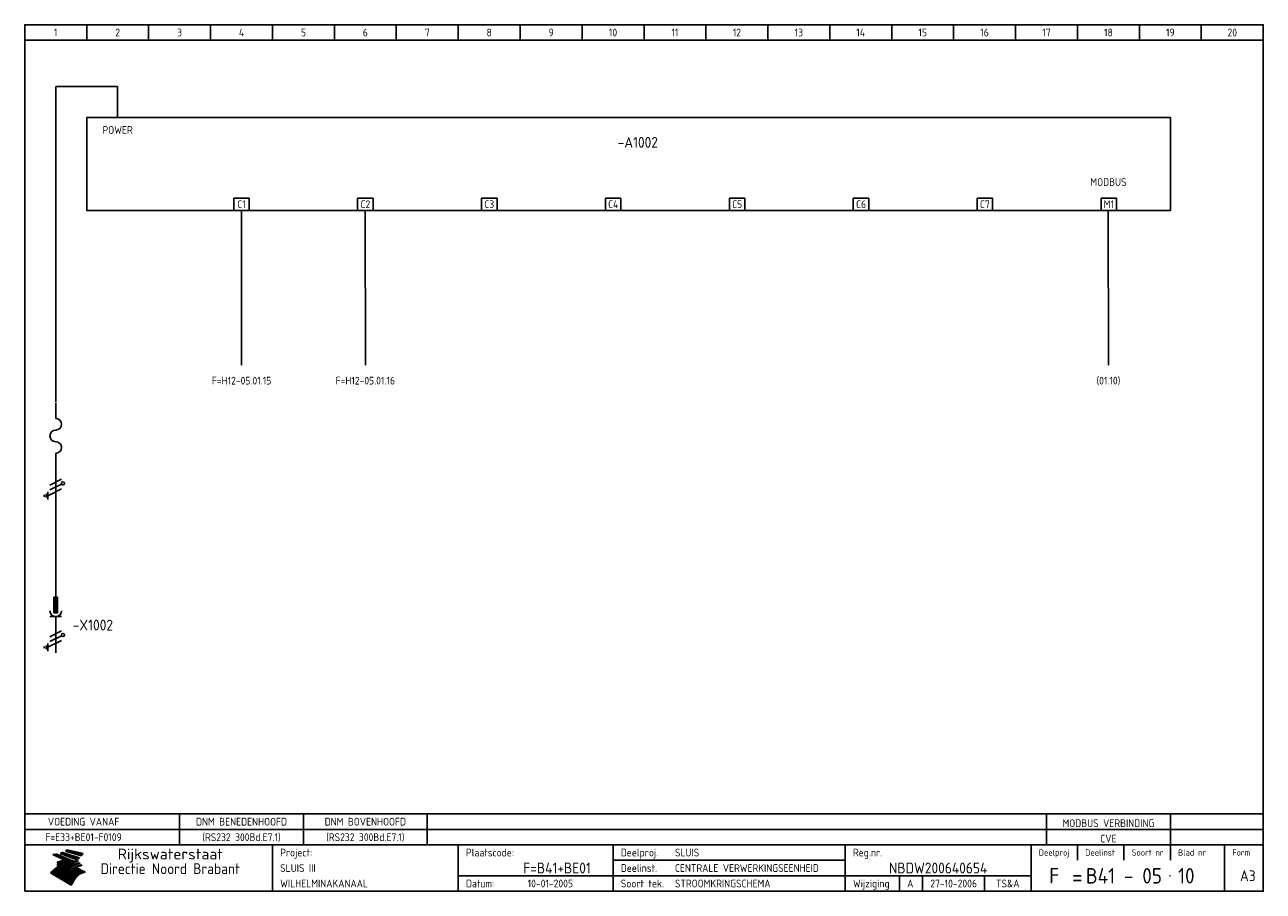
# Model space of a CAD drawing. Extents: x 10 to 410, y 10 to 290.
import ezdxf
from ezdxf.enums import TextEntityAlignment as Align

# ---------------------------------------------------------------- set-up
doc = ezdxf.new("R2010")
doc.units = 0
doc.header["$MEASUREMENT"] = 0
for name, color, linetype in [('0-25', 7, 'CONTINUOUS'), ('0-35', 2, 'CONTINUOUS'), ('0-50', 3, 'CONTINUOUS'), ('B-25', 7, 'CONTINUOUS'), ('B-35', 2, 'CONTINUOUS'), ('S-25', 7, 'CONTINUOUS')]:
    doc.layers.add(name, color=color, linetype=linetype)
doc.styles.add('ISO', font='iso.shx')
doc.styles.get("Standard").update_dxf_attribs({"font": 'iso.shx'})

# ---------------------------------------------------------------- blocks, each defined once
blk = doc.blocks.new('0019')
at = {"layer": 'S-25'}
for p, q in [((-0.62, 6.25), (-0.62, 1.25)), ((0.62, 6.25), (-0.62, 6.25)), ((-0.31, 6.25), (-0.31, 1.25)), ((0, 6.25), (0, 1.25)), ((0, 2), (0, 6)), ((0.31, 6.25), (0.31, 1.25)), ((0.62, 1.25), (0.62, 6.25)), ((1.88, 0), (-1.88, 0)), ((-0.62, 1.25), (0.62, 1.25)), ((0, 0), (0, -5))]:
    blk.add_line(p, q, dxfattribs=at)
blk.add_arc((0, 1.88), 1.88, 180, 0, dxfattribs=at)
at = {"layer": 'B-25'}
blk.add_attdef('OM1', (2.32, 1), '', height=2.5, dxfattribs=at)
blk = doc.blocks.new('0010')
at = {"layer": 'S-25'}
for p, q in [((-1.09, -2.19), (1.09, 2.19)), ((0.78, -1.56), (2.66, 2.19)), ((2.34, -1.56), (4.22, 2.19)), ((0.16, -2.19), (-2.34, -2.19)), ((-1.72, -2.81), (-0.47, -2.81)), ((-0.78, -3.44), (-1.41, -3.44))]:
    blk.add_line(p, q, dxfattribs=at)
blk.add_circle((2.88, 2.63), 0.5, dxfattribs=at)
blk = doc.blocks.new('0100')
at = {"layer": 'S-25'}
for points in [[(0, 20), (0, 15)], [(0, 3.75), (0, 0)]]:
    blk.add_lwpolyline(points, dxfattribs=at)
for centre, start, end in [((0, 13.125), 270, 90), ((0, 9.375), 90, 270), ((0, 5.625), 270, 90)]:
    blk.add_arc(centre, 1.875, start, end, dxfattribs=at)
blk = doc.blocks.new('KADERA3')
at = {"layer": '0-25'}
for p, q in [((30, 285), (30, 290)), ((50, 285), (50, 290)), ((70, 285), (70, 290)), ((90, 285), (90, 290)), ((110, 285), (110, 290)), ((130, 285), (130, 290)), ((150, 285), (150, 290)), ((170, 285), (170, 290)), ((190, 285), (190, 290)), ((210, 285), (210, 290)), ((230, 285), (230, 290)), ((250, 285), (250, 290)), ((270, 285), (270, 290)), ((290, 285), (290, 290)), ((310, 285), (310, 290)), ((330, 285), (330, 290)), ((350, 285), (350, 290)), ((370, 285), (370, 290)), ((390, 285), (390, 290)), ((10, 285), (410, 285)), ((410, 35), (10, 35)), ((410, 30), (10, 30)), ((350, 25), (350, 20)), ((365, 25), (365, 20)), ((380, 25), (380, 20)), ((200, 20), (275, 20)), ((150, 15), (335, 15)), ((292.5, 15), (292.5, 10)), ((300, 15), (300, 10)), ((320, 15), (320, 10))]:
    blk.add_line(p, q, dxfattribs=at)
at = {"layer": '0-25', "color": 7}
for p, q in [((19.1, 21.89), (25.12, 19)), ((19.1, 21.89), (25.12, 19)), ((19.17, 21.86), (20.7, 21.86)), ((19.29, 21.8), (20.83, 21.8)), ((19.4, 21.75), (20.96, 21.75)), ((19.52, 21.69), (21.09, 21.69)), ((19.64, 21.63), (21.22, 21.63)), ((19.74, 21.92), (20.56, 21.92)), ((19.75, 21.58), (21.36, 21.58)), ((19.87, 21.52), (21.49, 21.52)), ((19.99, 21.47), (21.62, 21.47)), ((20.11, 21.41), (21.75, 21.41)), ((20.22, 21.35), (21.88, 21.35)), ((20.25, 21.97), (20.43, 21.97)), ((20.34, 21.3), (22.02, 21.3)), ((20.38, 21.99), (26.02, 19.59)), ((20.38, 21.99), (26.02, 19.59)), ((20.46, 21.24), (22.15, 21.24)), ((20.57, 21.18), (22.28, 21.18)), ((20.69, 21.13), (22.41, 21.13)), ((20.81, 21.07), (22.55, 21.07)), ((20.92, 21.02), (22.68, 21.02)), ((21.04, 20.96), (22.81, 20.96)), ((21.16, 20.9), (22.94, 20.9)), ((21.27, 20.85), (23.07, 20.85)), ((21.39, 20.79), (23.21, 20.79)), ((21.47, 22.25), (26.83, 20.19)), ((21.47, 22.25), (26.83, 20.19)), ((21.49, 22.25), (23.07, 22.25)), ((21.51, 20.73), (23.34, 20.73)), ((21.6, 22.2), (23.25, 22.2)), ((21.63, 20.68), (23.47, 20.68)), ((21.65, 22.31), (22.89, 22.31)), ((21.74, 20.62), (23.6, 20.62)), ((21.75, 22.14), (23.42, 22.14)), ((21.8, 22.37), (22.71, 22.37)), ((21.86, 20.57), (23.73, 20.57)), ((21.9, 22.08), (23.6, 22.08)), ((21.94, 22.42), (22.53, 22.42)), ((21.98, 20.51), (23.87, 20.51)), ((22.04, 22.03), (23.78, 22.03)), ((22.06, 22.48), (22.36, 22.48)), ((22.09, 20.45), (24, 20.45)), ((22.18, 22.53), (27.65, 20.8)), ((22.18, 22.53), (27.65, 20.8)), ((22.19, 21.97), (23.96, 21.97)), ((22.21, 20.4), (24.13, 20.4)), ((22.33, 20.34), (24.26, 20.34)), ((22.34, 21.92), (24.13, 21.92)), ((22.37, 20), (23.08, 20)), ((22.44, 20.28), (24.4, 20.28)), ((22.48, 21.86), (24.31, 21.86)), ((22.49, 20.06), (23.04, 20.06)), ((22.56, 20.23), (24.53, 20.23)), ((22.61, 20.12), (22.93, 20.12)), ((22.63, 21.8), (24.49, 21.8)), ((22.68, 20.17), (24.66, 20.17)), ((22.71, 20.17), (22.82, 20.17)), ((23.11, 20.02), (22.77, 20.2)), ((23.11, 20.02), (22.77, 20.2)), ((22.78, 21.75), (24.67, 21.75)), ((22.79, 20.12), (24.79, 20.12)), ((22.91, 20.06), (24.92, 20.06)), ((22.92, 21.69), (24.85, 21.69)), ((23.03, 20), (25.06, 20)), ((23.07, 21.63), (25.02, 21.63)), ((23.14, 22.99), (28.22, 21.46)), ((23.14, 22.99), (28.22, 21.46)), ((23.15, 22.98), (25.33, 22.98)), ((23.22, 21.58), (25.2, 21.58)), ((23.23, 23.04), (25.09, 23.04)), ((23.32, 23.1), (24.84, 23.1)), ((23.34, 22.93), (25.57, 22.93)), ((23.36, 21.52), (25.38, 21.52)), ((23.4, 23.15), (24.6, 23.15)), ((23.49, 23.21), (24.36, 23.21)), ((23.51, 21.47), (25.56, 21.47)), ((23.52, 22.87), (25.81, 22.87)), ((23.57, 23.27), (24.12, 23.27)), ((23.64, 23.32), (23.87, 23.32)), ((23.66, 21.41), (25.74, 21.41)), ((23.7, 23.36), (28.82, 22.17)), ((23.7, 23.36), (28.82, 22.17)), ((23.71, 22.82), (26.06, 22.82)), ((23.8, 21.35), (25.91, 21.35)), ((23.9, 22.76), (26.3, 22.76)), ((23.95, 21.3), (26.09, 21.3)), ((24.09, 22.7), (26.54, 22.7)), ((24.09, 21.24), (26.27, 21.24)), ((24.24, 21.18), (26.45, 21.18)), ((24.27, 22.65), (26.78, 22.65)), ((24.39, 21.13), (26.62, 21.13)), ((24.46, 22.59), (27.03, 22.59)), ((24.53, 21.07), (26.8, 21.07)), ((24.65, 22.53), (27.27, 22.53)), ((24.68, 21.02), (26.98, 21.02)), ((24.83, 20.96), (27.16, 20.96)), ((24.84, 22.48), (27.51, 22.48)), ((24.97, 20.9), (27.34, 20.9)), ((25.02, 22.42), (27.75, 22.42)), ((25.12, 20.85), (27.51, 20.85)), ((25.21, 22.37), (28, 22.37)), ((25.27, 20.79), (27.63, 20.79)), ((25.4, 22.31), (28.24, 22.31)), ((25.41, 20.73), (27.57, 20.73)), ((25.56, 20.68), (27.51, 20.68)), ((25.58, 22.25), (28.48, 22.25)), ((25.71, 20.62), (27.44, 20.62)), ((25.77, 22.2), (28.72, 22.2)), ((25.85, 20.57), (27.37, 20.57)), ((25.96, 22.14), (28.79, 22.14)), ((26, 20.51), (27.29, 20.51)), ((26.15, 22.08), (28.75, 22.08)), ((26.15, 20.45), (27.22, 20.45)), ((26.29, 20.4), (27.14, 20.4)), ((26.33, 22.03), (28.71, 22.03)), ((26.44, 20.34), (27.06, 20.34)), ((26.52, 21.97), (28.66, 21.97)), ((26.59, 20.28), (26.97, 20.28)), ((26.71, 21.92), (28.62, 21.92)), ((26.73, 20.23), (26.89, 20.23)), ((26.9, 21.86), (28.57, 21.86)), ((27.08, 21.8), (28.52, 21.8)), ((27.27, 21.75), (28.48, 21.75)), ((27.46, 21.69), (28.43, 21.69)), ((27.65, 21.63), (28.38, 21.63)), ((27.83, 21.58), (28.33, 21.58)), ((28.02, 21.52), (28.28, 21.52)), ((28.21, 21.47), (28.22, 21.47)), ((20.58, 17.88), (18.3, 16)), ((20.58, 17.88), (18.3, 16)), ((24.94, 11.97), (18.3, 16)), ((24.94, 11.97), (18.3, 16)), ((18.31, 16.01), (20.96, 16.01)), ((18.38, 16.07), (21.46, 16.07)), ((18.45, 16.12), (21.88, 16.12)), ((18.52, 16.18), (22.15, 16.18)), ((18.59, 16.23), (22.38, 16.23)), ((18.65, 16.29), (22.58, 16.29)), ((18.72, 16.35), (22.75, 16.35)), ((18.79, 16.4), (22.91, 16.4)), ((18.86, 16.46), (20.6, 16.46)), ((18.93, 16.52), (20.6, 16.52)), ((18.99, 16.57), (20.6, 16.57)), ((19.06, 16.63), (20.6, 16.63)), ((19.13, 16.68), (20.6, 16.68)), ((19.2, 16.74), (20.6, 16.74)), ((19.27, 16.8), (20.6, 16.8)), ((19.33, 16.85), (21.07, 16.85)), ((19.4, 16.91), (21.55, 16.91)), ((19.47, 16.97), (21.88, 16.97)), ((19.54, 17.02), (22.13, 17.02)), ((19.61, 17.08), (22.34, 17.08)), ((19.67, 17.13), (20.6, 17.13)), ((19.74, 17.19), (20.6, 17.19)), ((19.81, 17.25), (20.6, 17.25)), ((19.88, 17.3), (20.6, 17.3)), ((19.95, 17.36), (20.6, 17.36)), ((20.01, 17.42), (20.6, 17.42)), ((20.08, 17.47), (20.93, 17.47)), ((20.15, 17.53), (21.26, 17.53)), ((20.22, 17.58), (21.51, 17.58)), ((20.29, 17.64), (21.72, 17.64)), ((20.35, 17.7), (21.9, 17.7)), ((20.42, 17.75), (22.07, 17.75)), ((20.49, 17.81), (22.22, 17.81)), ((20.56, 17.87), (22.36, 17.87)), ((20.6, 19.11), (20.58, 19.51)), ((20.6, 19.11), (20.58, 19.51)), ((20.58, 19.5), (22.09, 19.5)), ((20.58, 19.44), (21.95, 19.44)), ((20.59, 19.38), (21.79, 19.38)), ((20.59, 19.33), (21.62, 19.33)), ((20.59, 19.27), (21.42, 19.27)), ((20.6, 19.22), (21.2, 19.22)), ((20.6, 19.16), (20.93, 19.16)), ((20.6, 19.11), (20.69, 19.12)), ((20.6, 19.11), (20.69, 19.12)), ((20.6, 18.79), (20.77, 18.81)), ((20.6, 18.79), (20.77, 18.81)), ((20.6, 18.29), (20.6, 18.79)), ((20.6, 18.29), (20.6, 18.79)), ((20.6, 18.77), (22.46, 18.77)), ((20.6, 18.71), (22.33, 18.71)), ((20.6, 18.65), (22.19, 18.65)), ((20.6, 18.6), (22.04, 18.6)), ((20.6, 18.54), (21.87, 18.54)), ((20.6, 18.48), (21.68, 18.48)), ((20.6, 18.43), (21.46, 18.43)), ((20.6, 18.37), (21.21, 18.37)), ((20.6, 18.32), (20.87, 18.32)), ((20.6, 18.29), (20.88, 18.32)), ((20.6, 18.29), (20.88, 18.32)), ((20.6, 17.88), (20.86, 17.91)), ((20.6, 17.88), (20.86, 17.91)), ((20.6, 17.43), (20.97, 17.48)), ((20.6, 17.43), (20.97, 17.48)), ((20.6, 17.43), (20.6, 17.09)), ((20.6, 17.43), (20.6, 17.09)), ((20.6, 17.09), (21.26, 17.16)), ((20.6, 17.09), (21.26, 17.16)), ((20.6, 16.8), (21.37, 16.89)), ((20.6, 16.8), (21.37, 16.89)), ((20.6, 16.8), (20.6, 16.45)), ((20.6, 16.8), (20.6, 16.45)), ((20.6, 16.45), (21.56, 16.56)), ((20.6, 16.45), (21.56, 16.56)), ((20.6, 15.97), (21.67, 16.09)), ((20.6, 15.97), (21.67, 16.09)), ((20.7, 16.46), (23.06, 16.46)), ((20.9, 19.55), (22.23, 19.55)), ((20.9, 18.82), (22.59, 18.82)), ((20.98, 17.92), (22.5, 17.92)), ((21.02, 17.13), (22.53, 17.13)), ((21.19, 19.61), (22.35, 19.61)), ((21.2, 16.52), (23.2, 16.52)), ((21.32, 18.88), (22.71, 18.88)), ((21.32, 17.98), (22.62, 17.98)), ((21.42, 19.67), (22.47, 19.67)), ((21.47, 17.19), (22.7, 17.19)), ((21.59, 18.03), (22.74, 18.03)), ((21.61, 18.93), (22.82, 18.93)), ((21.62, 19.72), (22.59, 19.72)), ((21.72, 16.57), (23.32, 16.57)), ((21.77, 17.25), (22.85, 17.25)), ((21.8, 19.78), (22.69, 19.78)), ((21.8, 18.09), (22.85, 18.09)), ((21.84, 18.99), (22.92, 18.99)), ((21.96, 19.83), (22.79, 19.83)), ((21.99, 18.15), (22.95, 18.15)), ((22.01, 17.3), (22.99, 17.3)), ((22.03, 19.05), (23.03, 19.05)), ((22.1, 16.63), (23.44, 16.63)), ((22.11, 19.89), (22.89, 19.89)), ((22.16, 18.2), (23.05, 18.2)), ((22.21, 19.1), (23.12, 19.1)), ((22.21, 17.36), (23.12, 17.36)), ((22.24, 19.95), (22.99, 19.95)), ((22.31, 18.26), (23.15, 18.26)), ((22.36, 19.16), (23.22, 19.16)), ((22.38, 16.68), (23.56, 16.68)), ((22.39, 17.42), (23.24, 17.42)), ((22.45, 18.32), (23.24, 18.32)), ((22.51, 19.22), (23.3, 19.22)), ((22.56, 17.47), (23.36, 17.47)), ((22.59, 18.37), (23.33, 18.37)), ((22.6, 16.74), (23.66, 16.74)), ((22.64, 19.27), (23.39, 19.27)), ((22.71, 18.43), (23.42, 18.43)), ((22.71, 17.53), (23.47, 17.53)), ((22.77, 19.33), (23.47, 19.33)), ((22.79, 16.8), (23.77, 16.8)), ((22.83, 18.48), (23.5, 18.48)), ((22.84, 17.58), (23.57, 17.58)), ((22.89, 19.38), (23.55, 19.38)), ((22.94, 18.54), (23.58, 18.54)), ((22.96, 16.85), (23.86, 16.85)), ((22.97, 17.64), (23.67, 17.64)), ((23, 19.44), (23.63, 19.44)), ((23.04, 18.6), (23.66, 18.6)), ((23.1, 19.5), (23.72, 19.5)), ((23.1, 17.7), (23.77, 17.7)), ((23.12, 16.91), (23.96, 16.91)), ((23.14, 18.65), (23.74, 18.65)), ((23.15, 19.95), (25.19, 19.95)), ((23.21, 19.55), (23.8, 19.55)), ((23.21, 17.75), (23.86, 17.75)), ((23.21, 16.01), (28.9, 16.01)), ((23.24, 18.71), (23.82, 18.71)), ((23.26, 19.89), (25.32, 19.89)), ((23.26, 16.97), (24.05, 16.97)), ((23.3, 19.61), (23.88, 19.61)), ((23.32, 17.81), (23.95, 17.81)), ((23.33, 18.77), (23.91, 18.77)), ((23.37, 16.07), (29.08, 16.07)), ((23.38, 19.83), (25.45, 19.83)), ((23.39, 19.67), (23.81, 19.67)), ((23.39, 17.02), (24.14, 17.02)), ((23.42, 18.82), (23.99, 18.82)), ((23.42, 17.87), (24.03, 17.87)), ((23.45, 19.7), (23.58, 19.79)), ((23.45, 19.7), (23.58, 19.79)), ((23.48, 19.72), (23.7, 19.72)), ((23.5, 19.78), (25.58, 19.78)), ((23.51, 18.88), (24.07, 18.88)), ((23.51, 16.12), (29.27, 16.12)), ((23.52, 17.92), (24.11, 17.92)), ((23.52, 17.08), (24.22, 17.08)), ((23.54, 18.9), (24.3, 19.42)), ((23.54, 18.9), (24.3, 19.42)), ((23.56, 19.78), (23.59, 19.78)), ((23.56, 19.39), (23.9, 19.62)), ((23.56, 19.39), (23.9, 19.62)), ((23.58, 19.79), (23.9, 19.62)), ((23.58, 19.79), (23.9, 19.62)), ((23.59, 18.93), (24.15, 18.93)), ((23.61, 19.72), (25.72, 19.72)), ((23.62, 17.98), (24.2, 17.98)), ((23.63, 17.13), (24.3, 17.13)), ((23.65, 18.59), (24.62, 19.25)), ((23.65, 18.59), (24.62, 19.25)), ((29.41, 16.17), (23.65, 16.17)), ((23.67, 18.99), (24.23, 18.99)), ((23.71, 18.03), (24.28, 18.03)), ((23.73, 19.67), (25.85, 19.67)), ((23.75, 19.05), (24.32, 19.05)), ((23.75, 17.19), (24.38, 17.19)), ((23.77, 16.23), (29.47, 16.23)), ((23.79, 18.09), (24.36, 18.09)), ((23.83, 19.1), (24.4, 19.1)), ((23.85, 19.61), (25.98, 19.61)), ((23.85, 17.25), (24.46, 17.25)), ((23.88, 18.15), (24.44, 18.15)), ((23.89, 16.29), (29.36, 16.29)), ((23.92, 19.16), (24.48, 19.16)), ((23.94, 18.19), (25.23, 19.07)), ((23.94, 18.19), (25.23, 19.07)), ((23.95, 17.3), (24.55, 17.3)), ((23.96, 19.55), (25.96, 19.55)), ((23.96, 18.2), (24.53, 18.2)), ((24, 19.22), (24.56, 19.22)), ((24, 16.35), (29.24, 16.35)), ((24.04, 18.26), (24.61, 18.26)), ((24.05, 17.36), (24.63, 17.36)), ((24.06, 17.88), (25.34, 18.76)), ((24.06, 17.88), (25.34, 18.76)), ((24.08, 19.5), (25.88, 19.5)), ((24.08, 19.27), (24.58, 19.27)), ((24.11, 16.4), (29.13, 16.4)), ((24.13, 18.32), (24.69, 18.32)), ((24.14, 17.42), (24.71, 17.42)), ((24.16, 19.33), (24.47, 19.33)), ((24.2, 19.44), (25.79, 19.44)), ((24.21, 18.37), (24.77, 18.37)), ((24.21, 16.46), (29.02, 16.46)), ((24.23, 17.47), (24.79, 17.47)), ((24.24, 17.48), (25.52, 18.36)), ((24.24, 17.48), (25.52, 18.36)), ((24.25, 19.38), (24.36, 19.38)), ((24.29, 18.43), (24.85, 18.43)), ((24.3, 19.42), (24.62, 19.25)), ((24.3, 19.42), (24.62, 19.25)), ((24.31, 19.38), (25.71, 19.38)), ((24.31, 17.53), (24.87, 17.53)), ((24.31, 16.52), (28.91, 16.52)), ((24.35, 17.17), (25.64, 18.05)), ((24.35, 17.17), (25.64, 18.05)), ((24.37, 18.48), (24.94, 18.48)), ((24.39, 17.58), (24.96, 17.58)), ((24.4, 16.57), (28.79, 16.57)), ((24.43, 19.33), (25.62, 19.33)), ((24.45, 18.54), (25.02, 18.54)), ((24.47, 17.64), (25.04, 17.64)), ((24.49, 16.63), (28.68, 16.63)), ((24.54, 18.6), (25.1, 18.6)), ((24.55, 19.27), (25.54, 19.27)), ((24.56, 17.7), (25.12, 17.7)), ((24.57, 16.68), (28.57, 16.68)), ((24.62, 18.65), (25.18, 18.65)), ((24.63, 16.72), (25.91, 17.6)), ((24.63, 16.72), (25.91, 17.6)), ((24.64, 17.75), (25.2, 17.75)), ((24.66, 16.74), (28.45, 16.74)), ((24.67, 19.22), (25.45, 19.22)), ((24.7, 18.71), (25.27, 18.71)), ((24.72, 17.81), (25.29, 17.81)), ((24.74, 16.8), (28.34, 16.8)), ((24.78, 19.16), (25.37, 19.16)), ((24.78, 18.77), (25.34, 18.77)), ((24.8, 17.87), (25.37, 17.87)), ((24.82, 16.85), (28.23, 16.85)), ((24.87, 18.82), (25.4, 18.82)), ((24.89, 17.92), (25.45, 17.92)), ((24.9, 19.1), (25.28, 19.1)), ((24.9, 16.91), (28.11, 16.91)), ((24.95, 18.88), (25.45, 18.88)), ((24.97, 17.98), (25.53, 17.98)), ((24.99, 16.97), (28, 16.97)), ((25.02, 19.05), (25.2, 19.05)), ((25.03, 18.93), (25.51, 18.93)), ((25.05, 18.03), (25.61, 18.03)), ((25.07, 17.02), (27.89, 17.02)), ((25.11, 18.99), (25.57, 18.99)), ((26.02, 19.59), (25.12, 19)), ((26.02, 19.59), (25.12, 19)), ((25.13, 18.09), (25.68, 18.09)), ((25.15, 17.08), (27.77, 17.08)), ((25.19, 19.05), (25.63, 19.05)), ((25.21, 18.15), (25.75, 18.15)), ((25.23, 17.13), (27.66, 17.13)), ((25.26, 19.1), (25.7, 19.1)), ((25.3, 18.2), (25.82, 18.2)), ((25.31, 17.19), (27.55, 17.19)), ((25.33, 19.16), (25.77, 19.16)), ((25.38, 18.26), (25.89, 18.26)), ((25.39, 19.22), (25.85, 19.22)), ((25.4, 17.25), (27.43, 17.25)), ((25.46, 18.32), (25.97, 18.32)), ((25.47, 19.27), (25.93, 19.27)), ((25.48, 17.3), (27.32, 17.3)), ((25.54, 19.33), (26.03, 19.33)), ((25.54, 18.37), (26.06, 18.37)), ((25.56, 17.36), (27.21, 17.36)), ((25.62, 18.43), (26.14, 18.43)), ((25.63, 19.38), (26.13, 19.38)), ((25.64, 17.42), (27.1, 17.42)), ((25.7, 18.48), (26.24, 18.48)), ((25.72, 19.44), (26.24, 19.44)), ((25.73, 17.47), (26.98, 17.47)), ((25.79, 18.54), (26.34, 18.54)), ((25.81, 17.53), (26.87, 17.53)), ((25.82, 19.5), (26.36, 19.5)), ((25.89, 18.6), (26.46, 18.6)), ((25.89, 17.58), (26.76, 17.58)), ((25.93, 19.55), (26.53, 19.55)), ((25.96, 17.64), (26.64, 17.64)), ((25.99, 18.65), (26.58, 18.65)), ((26.04, 17.7), (26.59, 17.7)), ((26.06, 19.61), (26.85, 19.61)), ((26.1, 18.71), (26.72, 18.71)), ((26.12, 17.75), (26.67, 17.75)), ((26.2, 17.81), (26.76, 17.81)), ((26.21, 19.67), (27.23, 19.67)), ((26.23, 18.77), (26.89, 18.77)), ((26.29, 17.87), (26.86, 17.87)), ((26.37, 18.82), (27.09, 18.82)), ((26.39, 17.92), (26.97, 17.92)), ((26.44, 19.72), (27.18, 19.72)), ((26.49, 17.98), (27.09, 17.98)), ((26.53, 18.88), (27.34, 18.88)), ((26.56, 17.68), (29.54, 16.2)), ((26.56, 17.68), (29.54, 16.2)), ((26.6, 18.03), (27.22, 18.03)), ((26.72, 18.09), (27.38, 18.09)), ((26.73, 18.93), (27.66, 18.93)), ((26.85, 18.15), (27.56, 18.15)), ((26.99, 18.99), (27.9, 18.99)), ((27, 18.2), (27.8, 18.2)), ((27.13, 19.78), (27.25, 19.64)), ((27.13, 19.78), (27.25, 19.64)), ((27.18, 18.26), (28.13, 18.26)), ((27.26, 19.05), (27.84, 19.05)), ((27.39, 18.32), (28.47, 18.32)), ((27.7, 18.37), (28.49, 18.37)), ((27.78, 19.1), (27.93, 18.96)), ((27.78, 19.1), (27.93, 18.96)), ((28, 18.43), (28.44, 18.43)), ((28.29, 15.83), (29.54, 16.2)), ((28.29, 15.83), (29.54, 16.2)), ((28.39, 18.48), (28.54, 18.32)), ((28.39, 18.48), (28.54, 18.32)), ((29.54, 16.2), (29.45, 16.17)), ((29.54, 16.2), (29.45, 16.17)), ((29.46, 16.18), (29.47, 16.18)), ((18.38, 15.95), (20.6, 15.95)), ((18.47, 15.9), (20.6, 15.9)), ((18.57, 15.84), (20.6, 15.84)), ((18.66, 15.78), (20.6, 15.78)), ((18.75, 15.73), (20.6, 15.73)), ((18.85, 15.67), (20.6, 15.67)), ((18.94, 15.62), (20.6, 15.62)), ((19.03, 15.56), (27.83, 15.56)), ((19.12, 15.5), (27.75, 15.5)), ((19.22, 15.45), (27.66, 15.45)), ((19.31, 15.39), (27.58, 15.39)), ((19.4, 15.33), (27.5, 15.33)), ((19.49, 15.28), (27.43, 15.28)), ((19.59, 15.22), (27.36, 15.22)), ((19.68, 15.17), (27.29, 15.17)), ((19.77, 15.11), (27.22, 15.11)), ((19.86, 15.05), (27.15, 15.05)), ((19.96, 15), (27.09, 15)), ((20.05, 14.94), (27.02, 14.94)), ((20.14, 14.88), (26.96, 14.88)), ((20.24, 14.83), (26.9, 14.83)), ((20.33, 14.77), (26.84, 14.77)), ((20.42, 14.72), (26.79, 14.72)), ((20.51, 14.66), (26.73, 14.66)), ((20.6, 15.97), (20.6, 15.58)), ((20.6, 15.97), (20.6, 15.58)), ((20.6, 15.58), (21.95, 15.73)), ((20.6, 15.58), (21.95, 15.73)), ((20.61, 14.6), (26.68, 14.6)), ((20.7, 14.55), (26.62, 14.55)), ((20.79, 14.49), (26.57, 14.49)), ((20.88, 14.43), (26.52, 14.43)), ((20.94, 15.62), (27.92, 15.62)), ((20.98, 14.38), (26.47, 14.38)), ((21.07, 14.32), (26.42, 14.32)), ((21.16, 14.27), (26.38, 14.27)), ((21.25, 14.21), (26.33, 14.21)), ((21.35, 14.15), (26.29, 14.15)), ((21.44, 14.1), (26.24, 14.1)), ((21.45, 15.67), (28.01, 15.67)), ((21.53, 14.04), (26.2, 14.04)), ((21.63, 13.98), (26.16, 13.98)), ((21.72, 13.93), (26.12, 13.93)), ((21.81, 13.87), (26.08, 13.87)), ((21.9, 13.82), (26.04, 13.82)), ((21.96, 15.73), (28.11, 15.73)), ((22, 13.76), (26, 13.76)), ((22.09, 13.7), (25.96, 13.7)), ((22.18, 13.65), (25.93, 13.65)), ((22.27, 13.59), (25.89, 13.59)), ((22.34, 15.78), (28.21, 15.78)), ((22.37, 13.53), (25.86, 13.53)), ((22.46, 13.48), (25.82, 13.48)), ((22.55, 13.42), (25.79, 13.42)), ((22.62, 15.84), (28.33, 15.84)), ((22.65, 13.37), (25.76, 13.37)), ((22.74, 13.31), (25.73, 13.31)), ((22.83, 13.25), (25.69, 13.25)), ((22.84, 15.9), (28.52, 15.9)), ((22.92, 13.2), (25.66, 13.2)), ((23.02, 13.14), (25.63, 13.14)), ((23.04, 15.95), (28.71, 15.95)), ((23.11, 13.08), (25.59, 13.08)), ((23.2, 13.03), (25.56, 13.03)), ((23.29, 12.97), (25.53, 12.97)), ((23.39, 12.92), (25.5, 12.92)), ((23.48, 12.86), (25.46, 12.86)), ((23.57, 12.8), (25.43, 12.8)), ((23.66, 12.75), (25.4, 12.75)), ((23.76, 12.69), (25.36, 12.69)), ((23.85, 12.63), (25.33, 12.63)), ((23.94, 12.58), (25.3, 12.58)), ((24.04, 12.52), (25.26, 12.52)), ((24.13, 12.47), (25.23, 12.47)), ((24.22, 12.41), (25.2, 12.41)), ((24.31, 12.35), (25.17, 12.35)), ((24.41, 12.3), (25.13, 12.3)), ((24.5, 12.24), (25.1, 12.24)), ((24.59, 12.18), (25.07, 12.18)), ((24.68, 12.13), (25.03, 12.13)), ((24.78, 12.07), (25, 12.07)), ((24.87, 12.02), (24.97, 12.02)), ((24.94, 11.97), (25.81, 13.45)), ((24.94, 11.97), (25.81, 13.45))]:
    blk.add_line(p, q, dxfattribs=at)
for centre, radius, start, end in [((19.15, 29.7), 7.8, 269.6055, 279.0886), ((19.15, 29.7), 7.8, 269.6055, 279.0886), ((19.93, 25.38), 5.91, 276.3402, 298.7463), ((19.93, 25.38), 5.91, 276.3402, 298.7463), ((19.84, 25.09), 6.03, 278.129, 302.868), ((19.84, 25.09), 6.03, 278.129, 302.868), ((19.84, 27.26), 5.27, 288.0217, 296.3084), ((19.84, 27.26), 5.27, 288.0217, 296.3084), ((20.49, 27.56), 5.28, 300.0654, 307.393), ((20.49, 27.56), 5.28, 300.0654, 307.393), ((24.11, 24.7), 5.26, 301.1147, 312.2814), ((24.11, 24.7), 5.26, 301.1147, 312.2814), ((21.95, 27.32), 8.59, 316.9248, 323.1399), ((21.95, 27.32), 8.59, 316.9248, 323.1399), ((20.21, 23.78), 5.91, 273.6149, 304.3803), ((20.21, 23.78), 5.91, 273.6149, 304.3803), ((20.35, 24.56), 5.76, 274.164, 302.5474), ((20.35, 24.56), 5.76, 274.164, 302.5474), ((20.05, 24.28), 6.02, 277.9472, 305.7139), ((20.05, 24.28), 6.02, 277.9472, 305.7139), ((20.04, 23.49), 6.09, 278.8115, 306.4242), ((20.04, 23.49), 6.09, 278.8115, 306.4242), ((20.53, 23.07), 5.96, 277.0519, 304.973), ((20.53, 23.07), 5.96, 277.0519, 304.973), ((20.72, 22.76), 5.91, 276.3402, 304.3803), ((20.72, 22.76), 5.91, 276.3402, 304.3803), ((21.06, 22.34), 5.81, 274.9043, 303.1745), ((21.06, 22.34), 5.81, 274.9043, 303.1745), ((20.82, 22.06), 6.04, 278.1111, 305.8489), ((20.82, 22.06), 6.04, 278.1111, 305.8489), ((21.3, 21.6), 5.91, 276.3402, 304.3803), ((21.3, 21.6), 5.91, 276.3402, 304.3803), ((27.05, 17.17), 2.63, 107.4286, 133.7799), ((27.05, 17.17), 2.63, 107.4286, 133.7799), ((27.45, 16.91), 2.81, 110.4143, 138.7411), ((27.45, 16.91), 2.81, 110.4143, 138.7411), ((27.57, 15.64), 3.4, 98.1566, 126.9045), ((27.57, 15.64), 3.4, 98.1566, 126.9045), ((27.91, 15.54), 3.39, 100.5835, 132.088), ((27.91, 15.54), 3.39, 100.5835, 132.088), ((28.21, 14.74), 3.67, 95.7581, 128.7216), ((28.21, 14.74), 3.67, 95.7581, 128.7216), ((27.01, 16.84), 2.93, 87.7348, 104.8316), ((27.01, 16.84), 2.93, 87.7348, 104.8316), ((27.37, 15.71), 3.93, 91.7838, 103.2817), ((27.37, 15.71), 3.93, 91.7838, 103.2817), ((28.4, 15.05), 3.21, 96.3886, 125.0052), ((28.4, 15.05), 3.21, 96.3886, 125.0052), ((27.82, 16.31), 2.8, 90.634, 105.1984), ((27.82, 16.31), 2.8, 90.634, 105.1984), ((28.19, 15.04), 3.93, 93.8342, 103.2817), ((28.19, 15.04), 3.93, 93.8342, 103.2817), ((28.58, 15.69), 2.8, 93.8141, 105.1984), ((28.58, 15.69), 2.8, 93.8141, 105.1984), ((28.95, 14.41), 3.93, 96.0135, 103.2817), ((28.95, 14.41), 3.93, 96.0135, 103.2817), ((31.24, 10.26), 6.3, 117.9568, 149.6251), ((31.24, 10.26), 6.3, 117.9568, 149.6251)]:
    blk.add_arc(centre, radius, start, end, dxfattribs=at)
at = {"layer": '0-35'}
for p, q in [((90, 25), (90, 10)), ((150, 25), (150, 10)), ((200, 25), (200, 10)), ((275, 25), (275, 10)), ((335, 25), (335, 10)), ((397.5, 25), (397.5, 10))]:
    blk.add_line(p, q, dxfattribs=at)
at = {"layer": '0-50'}
for p, q in [((10, 25), (410, 25)), ((348.75, 15), (351.25, 15)), ((348.75, 13.5), (351.25, 13.5))]:
    blk.add_line(p, q, dxfattribs=at)
blk.add_lwpolyline([(10, 10), (410, 10), (410, 290), (10, 290)], close=True, dxfattribs=at)
at = {"layer": '0-50', "const_width": 0.25}
blk.add_lwpolyline([(379.75, 15, 1), (380, 15, 1)], format="xyb", close=True, dxfattribs=at)
at = {"layer": '0-25', "style": 'ISO'}
for s, height, p in [('Project:', 2.5, (92.5, 22.5)), ('Plaatscode:', 2.5, (152.5, 22.5)), ('Deelproj.', 2.5, (202.5, 22.5)), ('Reg.nr.', 2.5, (277.5, 22.5)), ('Deelproj', 2, (337.5, 22.5)), ('Deelinst', 2, (352.5, 22.5)), ('Soort nr', 2, (367.5, 22.5)), ('Blad nr', 2, (382.5, 22.5)), ('Form', 2, (400, 22.5)), ('Deelinst.', 2.5, (202.5, 17.5)), ('Datum:', 2.5, (152.5, 12.5)), ('Soort tek.', 2.5, (202.5, 12.5)), ('Wijziging', 2.5, (277.5, 12.5))]:
    blk.add_text(s, height=height, dxfattribs=at).set_placement(p, align=Align.MIDDLE_LEFT)
for tag, p in [('STR1', (20, 287.5)), ('STR2', (40, 287.5)), ('STR3', (60, 287.5)), ('STR4', (80, 287.5)), ('STR5', (100, 287.5)), ('STR6', (120, 287.5)), ('STR7', (140, 287.5)), ('STR8', (160, 287.5)), ('STR9', (180, 287.5)), ('STR10', (200, 287.5)), ('STR11', (220, 287.5)), ('STR12', (240, 287.5)), ('STR13', (260, 287.5)), ('STR14', (280, 287.5)), ('STR15', (300, 287.5)), ('STR16', (320, 287.5)), ('STR17', (340, 287.5)), ('STR18', (360, 287.5)), ('STR19', (380, 287.5)), ('STR20', (400, 287.5)), ('W', (180, 12.5)), ('Z', (310, 12.5)), ('Y', (327.5, 12.5))]:
    blk.add_attdef(tag, text='', height=2.5, dxfattribs=at).set_placement(p, align=Align.MIDDLE)
for tag, p in [('N', (220, 22.5)), ('B', (92.5, 17.5)), ('P', (220, 17.5)), ('C', (92.5, 12.5)), ('U', (220, 12.5)), ('REV', (295, 12.5))]:
    blk.add_attdef(tag, text='', height=2.5, dxfattribs=at).set_placement(p, align=Align.MIDDLE_LEFT)
at = {"layer": '0-35', "style": 'ISO', "width": 1.182609}
blk.add_text('Rijkswaterstaat', height=3.5, dxfattribs=at).set_placement((40, 20.28), (74, 20.28), align=Align.FIT)
at = {"layer": '0-35', "color": 2, "style": 'ISO', "width": 1.016949}
blk.add_text('Directie Noord Brabant', height=3.5, dxfattribs=at).set_placement((34.5, 15.53), (79.5, 15.53), align=Align.FIT)
at = {"layer": '0-35', "style": 'ISO'}
for tag, p in [('X', (178.5, 17.5)), ('FORM', (402.5, 15))]:
    blk.add_attdef(tag, text='', height=3.5, dxfattribs=at).set_placement(p, align=Align.MIDDLE_LEFT)
blk.add_attdef('RNR', text='', height=3.5, dxfattribs=at).set_placement((305, 17.5), align=Align.MIDDLE)
at = {"layer": '0-50', "style": 'ISO'}
for tag, p in [('M', (342.5, 15)), ('O', (365, 15))]:
    blk.add_attdef(tag, text='', height=5, dxfattribs=at).set_placement(p, align=Align.MIDDLE)
blk.add_attdef('Q', text='', height=5, dxfattribs=at).set_placement((382.5, 15), align=Align.MIDDLE_LEFT)

msp = doc.modelspace()

# ---------------------------------------------------------------- linework, layer by layer
at = {"layer": 'B-25'}
msp.add_line((60, 35), (60, 25), dxfattribs=at)
at = {"layer": 'S-25'}
for p, q in [((40, 270), (20, 270)), ((20, 270), (20, 168)), ((40, 270), (40, 260)), ((77.5, 234), (82.5, 234)), ((77.5, 234), (77.5, 230)), ((82.5, 234), (82.5, 230)), ((117.5, 234), (117.5, 230)), ((117.5, 234), (122.5, 234)), ((122.5, 234), (122.5, 230)), ((157.53, 234), (157.53, 230)), ((157.53, 234), (162.53, 234)), ((162.53, 234), (162.53, 230)), ((197.55, 234), (197.55, 230)), ((197.55, 234), (202.55, 234)), ((202.55, 234), (202.55, 230)), ((237.58, 234), (237.58, 230)), ((237.58, 234), (242.58, 234)), ((242.58, 234), (242.58, 230)), ((277.61, 234), (282.61, 234)), ((277.61, 234), (277.61, 230)), ((282.61, 234), (282.61, 230)), ((317.61, 234), (317.61, 230)), ((317.61, 234), (322.61, 234)), ((322.61, 234), (322.61, 230)), ((357.61, 234), (362.61, 234)), ((357.61, 234), (357.61, 230)), ((362.61, 234), (362.61, 230)), ((79.97, 230), (80.01, 180)), ((119.97, 230), (120.01, 180)), ((359.97, 230), (360.01, 180)), ((20, 150), (20, 105)), ((20, 96.25), (20, 87)), ((100, 35), (100, 25)), ((140, 35), (140, 25)), ((340, 35), (340, 25)), ((380, 35), (380, 25))]:
    msp.add_line(p, q, dxfattribs=at)
msp.add_lwpolyline([(30, 260), (380, 260), (380, 230), (30, 230)], close=True, dxfattribs=at)

# ---------------------------------------------------------------- block references
ref = msp.add_blockref('KADERA3', (0, 0), dxfattribs=at)
ref.add_attrib('B', 'SLUIS III', dxfattribs={"layer": '0-25', "height": 2.5, "style": 'ISO'}).set_placement((92.5, 17.5), align=Align.MIDDLE_LEFT)
ref.add_attrib('C', 'WILHELMINAKANAAL', dxfattribs={"layer": '0-25', "height": 2.5, "style": 'ISO'}).set_placement((92.5, 12.5), align=Align.MIDDLE_LEFT)
ref.add_attrib('N', 'SLUIS', dxfattribs={"layer": '0-25', "height": 2.5, "style": 'ISO'}).set_placement((220, 22.5), align=Align.MIDDLE_LEFT)
ref.add_attrib('P', 'CENTRALE VERWERKINGSEENHEID', dxfattribs={"layer": '0-25', "height": 2.5, "style": 'ISO'}).set_placement((220, 17.5), align=Align.MIDDLE_LEFT)
ref.add_attrib('U', 'STROOMKRINGSCHEMA', dxfattribs={"layer": '0-25', "height": 2.5, "style": 'ISO'}).set_placement((220, 12.5), align=Align.MIDDLE_LEFT)
ref.add_attrib('M', 'F', dxfattribs={"layer": '0-50', "height": 5, "style": 'ISO'}).set_placement((342.5, 15), align=Align.MIDDLE)
ref.add_attrib('O', 'B41 - 05', dxfattribs={"layer": '0-50', "height": 5, "style": 'ISO'}).set_placement((365, 15), align=Align.MIDDLE)
ref.add_attrib('Q', '10', dxfattribs={"layer": '0-50', "height": 5, "style": 'ISO'}).set_placement((382.5, 15), align=Align.MIDDLE_LEFT)
ref.add_attrib('X', 'F=B41+BE01', dxfattribs={"layer": '0-35', "height": 3.5, "style": 'ISO'}).set_placement((171, 17.5), align=Align.MIDDLE_LEFT)
ref.add_attrib('RNR', 'NBDW200640654', dxfattribs={"layer": '0-35', "height": 3.5, "style": 'ISO'}).set_placement((305, 17.5), align=Align.MIDDLE)
ref.add_attrib('W', '10-01-2005', dxfattribs={"layer": '0-25', "height": 2.5, "style": 'ISO'}).set_placement((179.75, 12.5), align=Align.MIDDLE)
ref.add_attrib('FORM', 'A3', dxfattribs={"layer": '0-35', "height": 3.5, "style": 'ISO'}).set_placement((402.5, 15), align=Align.MIDDLE_LEFT)
ref.add_attrib('REV', 'A', dxfattribs={"layer": '0-25', "height": 2.5, "style": 'ISO'}).set_placement((295, 12.5), align=Align.MIDDLE_LEFT)
ref.add_attrib('Z', '27-10-2006', dxfattribs={"layer": '0-25', "height": 2.5, "style": 'ISO'}).set_placement((310, 12.5), align=Align.MIDDLE)
ref.add_attrib('Y', 'TS&A', dxfattribs={"layer": '0-25', "height": 2.5, "style": 'ISO'}).set_placement((327.5, 12.5), align=Align.MIDDLE)
ref.add_attrib('STR1', '1', dxfattribs={"layer": '0-25', "height": 2.5, "style": 'ISO'}).set_placement((20, 287.5), align=Align.MIDDLE)
ref.add_attrib('STR2', '2', dxfattribs={"layer": '0-25', "height": 2.5, "style": 'ISO'}).set_placement((40, 287.5), align=Align.MIDDLE)
ref.add_attrib('STR3', '3', dxfattribs={"layer": '0-25', "height": 2.5, "style": 'ISO'}).set_placement((60, 287.5), align=Align.MIDDLE)
ref.add_attrib('STR4', '4', dxfattribs={"layer": '0-25', "height": 2.5, "style": 'ISO'}).set_placement((80, 287.5), align=Align.MIDDLE)
ref.add_attrib('STR5', '5', dxfattribs={"layer": '0-25', "height": 2.5, "style": 'ISO'}).set_placement((100, 287.5), align=Align.MIDDLE)
ref.add_attrib('STR6', '6', dxfattribs={"layer": '0-25', "height": 2.5, "style": 'ISO'}).set_placement((120, 287.5), align=Align.MIDDLE)
ref.add_attrib('STR7', '7', dxfattribs={"layer": '0-25', "height": 2.5, "style": 'ISO'}).set_placement((140, 287.5), align=Align.MIDDLE)
ref.add_attrib('STR8', '8', dxfattribs={"layer": '0-25', "height": 2.5, "style": 'ISO'}).set_placement((160, 287.5), align=Align.MIDDLE)
ref.add_attrib('STR9', '9', dxfattribs={"layer": '0-25', "height": 2.5, "style": 'ISO'}).set_placement((180, 287.5), align=Align.MIDDLE)
ref.add_attrib('STR10', '10', dxfattribs={"layer": '0-25', "height": 2.5, "style": 'ISO'}).set_placement((200, 287.5), align=Align.MIDDLE)
ref.add_attrib('STR11', '11', dxfattribs={"layer": '0-25', "height": 2.5, "style": 'ISO'}).set_placement((220, 287.5), align=Align.MIDDLE)
ref.add_attrib('STR12', '12', dxfattribs={"layer": '0-25', "height": 2.5, "style": 'ISO'}).set_placement((240, 287.5), align=Align.MIDDLE)
ref.add_attrib('STR13', '13', dxfattribs={"layer": '0-25', "height": 2.5, "style": 'ISO'}).set_placement((260, 287.5), align=Align.MIDDLE)
ref.add_attrib('STR14', '14', dxfattribs={"layer": '0-25', "height": 2.5, "style": 'ISO'}).set_placement((280, 287.5), align=Align.MIDDLE)
ref.add_attrib('STR15', '15', dxfattribs={"layer": '0-25', "height": 2.5, "style": 'ISO'}).set_placement((300, 287.5), align=Align.MIDDLE)
ref.add_attrib('STR16', '16', dxfattribs={"layer": '0-25', "height": 2.5, "style": 'ISO'}).set_placement((320, 287.5), align=Align.MIDDLE)
ref.add_attrib('STR17', '17', dxfattribs={"layer": '0-25', "height": 2.5, "style": 'ISO'}).set_placement((340, 287.5), align=Align.MIDDLE)
ref.add_attrib('STR18', '18', dxfattribs={"layer": '0-25', "height": 2.5, "style": 'ISO'}).set_placement((360, 287.5), align=Align.MIDDLE)
ref.add_attrib('STR19', '19', dxfattribs={"layer": '0-25', "height": 2.5, "style": 'ISO'}).set_placement((380, 287.5), align=Align.MIDDLE)
ref.add_attrib('STR20', '20', dxfattribs={"layer": '0-25', "height": 2.5, "style": 'ISO'}).set_placement((400, 287.5), align=Align.MIDDLE)
for name, p in [('0100', (20, 147.76)), ('0019', (20, 98.75))]:
    msp.add_blockref(name, p, dxfattribs=at)
at = {"layer": 'S-25', "xscale": -1, "rotation": 270}
for p in [(19.69, 138.91), (19.69, 89.91)]:
    msp.add_blockref('0010', p, dxfattribs=at)

# ---------------------------------------------------------------- texts
at = {"layer": 'B-25', "style": 'ISO'}
for s, p in [('POWER', (40, 256)), ('MODBUS', (360, 239.18)), ('C1', (80, 232)), ('C2', (120, 232)), ('C3', (160.03, 232)), ('C4', (200.05, 232)), ('C5', (240.08, 232)), ('C6', (280.11, 232)), ('C7', (320.11, 232)), ('M1', (360.11, 232)), ('VOEDING VANAF', (29, 32.48)), ('DNM BENEDENHOOFD', (80, 32.48)), ('DNM BOVENHOOFD', (120, 32.48)), ('MODBUS VERBINDING', (360, 32)), ('F=E33+BE01-F0109', (29, 27.48)), ('(RS232 300Bd.E7.1)', (80, 27.48)), ('(RS232 300Bd.E7.1)', (120, 27.48)), ('CVE', (360, 27))]:
    msp.add_text(s, height=2.5, dxfattribs=at).set_placement(p, align=Align.MIDDLE)
at = {"layer": 'B-25'}
for s, p in [('F=H12-05.01.15', (80.03, 175)), ('F=H12-05.01.16', (120, 175)), ('(01.10)', (360, 175))]:
    msp.add_text(s, height=2.5, dxfattribs=at).set_placement(p, align=Align.MIDDLE)
at = {"layer": 'B-35', "style": 'ISO'}
for s, p in [('-A1002', (208, 252)), ('-X1002', (32, 96))]:
    msp.add_text(s, height=3.5, dxfattribs=at).set_placement(p, align=Align.MIDDLE)

doc.saveas('drawing.dxf')
